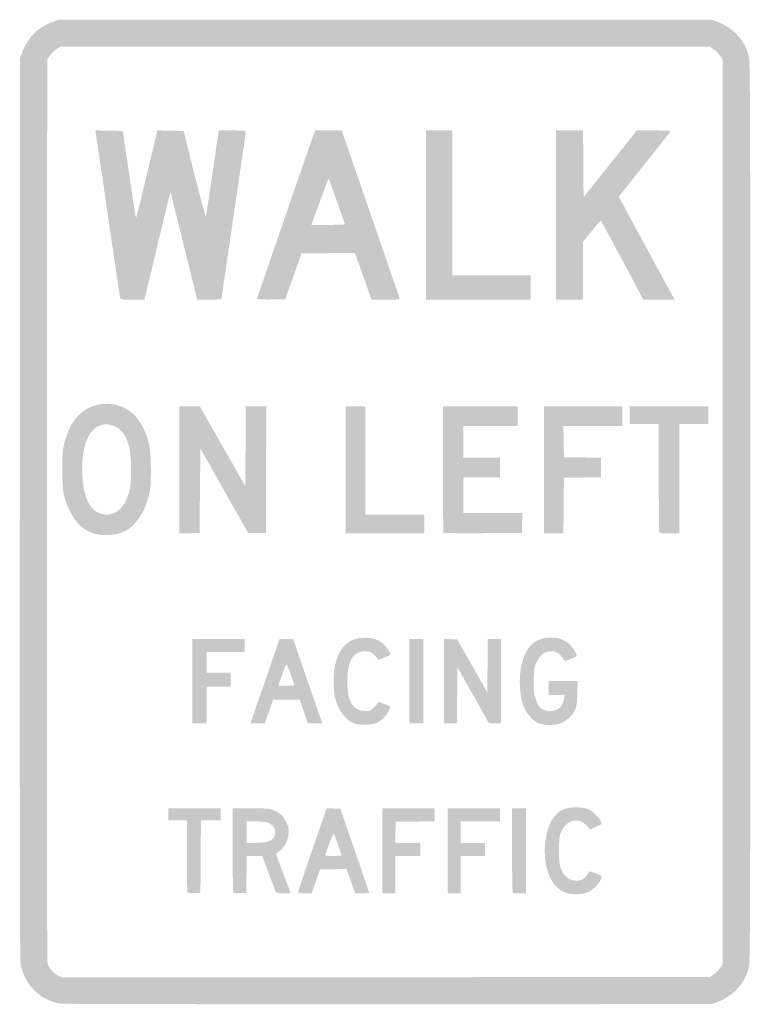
# Model space of a CAD drawing. Header units: inches. Extents: x -8.9 to 8.9, y -12 to 12.
import ezdxf

# ---------------------------------------------------------------- set-up
doc = ezdxf.new("R2010")
doc.units = ezdxf.units.IN
doc.header["$MEASUREMENT"] = 0

msp = doc.modelspace()

# ---------------------------------------------------------------- hatches: boundary and pattern name
h = msp.add_hatch(color=7)
edge = h.paths.add_edge_path()
edge.add_spline(control_points=[(-7.924, -11.977), (-8.42, -11.89), (-8.805, -11.493), (-8.883, -10.987), (-8.896, -10.903), (-8.902, -6.57), (-8.898, 0.102)], knot_values=[0, 0, 0, 0, 1, 1, 1, 2, 2, 2, 2], degree=3, periodic=0)
edge.add_line((-8.898, 0.102), (-8.892, 11.055))
edge.add_line((-8.892, 11.055), (-8.841, 11.19))
edge.add_spline(control_points=[(-8.841, 11.19), (-8.698, 11.564), (-8.449, 11.811), (-8.09, 11.935)], knot_values=[0, 0, 0, 0, 1, 1, 1, 1], degree=3, periodic=0)
edge.add_line((-8.09, 11.935), (-7.935, 11.989))
edge.add_line((-7.935, 11.989), (0.011, 11.989))
edge.add_line((0.011, 11.989), (7.958, 11.989))
edge.add_line((7.958, 11.989), (8.088, 11.941))
edge.add_spline(control_points=[(8.088, 11.941), (8.494, 11.791), (8.775, 11.483), (8.869, 11.084), (8.898, 10.959), (8.903, 9.567), (8.903, 0), (8.903, -9.567), (8.898, -10.959), (8.869, -11.084), (8.775, -11.483), (8.494, -11.791), (8.088, -11.941)], knot_values=[0, 0, 0, 0, 1, 1, 1, 2, 2, 2, 3, 3, 3, 4, 4, 4, 4], degree=3, periodic=0)
edge.add_line((8.088, -11.941), (7.958, -11.989))
edge.add_line((7.958, -11.989), (0.068, -11.992))
edge.add_spline(control_points=[(0.068, -11.992), (-4.271, -11.993), (-7.868, -11.987), (-7.924, -11.977)], knot_values=[0, 0, 0, 0, 1, 1, 1, 1], degree=3, periodic=0)
edge = h.paths.add_edge_path(flags=0)
edge.add_spline(control_points=[(8.011, -11.265), (8.063, -11.231), (8.134, -11.16), (8.169, -11.108)], knot_values=[0, 0, 0, 0, 1, 1, 1, 1], degree=3, periodic=0)
edge.add_line((8.169, -11.108), (8.231, -11.013))
edge.add_line((8.231, -11.013), (8.231, 0))
edge.add_line((8.231, 0), (8.231, 11.013))
edge.add_line((8.231, 11.013), (8.169, 11.108))
edge.add_spline(control_points=[(8.169, 11.108), (8.134, 11.16), (8.063, 11.231), (8.011, 11.265)], knot_values=[0, 0, 0, 0, 1, 1, 1, 1], degree=3, periodic=0)
edge.add_line((8.011, 11.265), (7.916, 11.328))
edge.add_line((7.916, 11.328), (0, 11.328))
edge.add_line((0, 11.328), (-7.916, 11.328))
edge.add_line((-7.916, 11.328), (-8.011, 11.265))
edge.add_spline(control_points=[(-8.011, 11.265), (-8.063, 11.231), (-8.134, 11.16), (-8.169, 11.108)], knot_values=[0, 0, 0, 0, 1, 1, 1, 1], degree=3, periodic=0)
edge.add_line((-8.169, 11.108), (-8.231, 11.013))
edge.add_line((-8.231, 11.013), (-8.238, 0.047))
edge.add_spline(control_points=[(-8.238, 0.047), (-8.243, -7.311), (-8.237, -10.945), (-8.222, -10.998), (-8.19, -11.109), (-8.08, -11.234), (-7.964, -11.292)], knot_values=[0, 0, 0, 0, 1, 1, 1, 2, 2, 2, 2], degree=3, periodic=0)
edge.add_line((-7.964, -11.292), (-7.867, -11.34))
edge.add_line((-7.867, -11.34), (0.024, -11.334))
edge.add_line((0.024, -11.334), (7.916, -11.328))
edge.add_line((7.916, -11.328), (8.011, -11.265))
h = msp.add_hatch(color=7)
edge = h.paths.add_edge_path()
edge.add_spline(control_points=[(-6.455, 5.22), (-6.461, 5.248), (-6.595, 6.147), (-6.752, 7.218), (-6.909, 8.289), (-7.043, 9.194), (-7.05, 9.228)], knot_values=[0, 0, 0, 0, 1, 1, 1, 2, 2, 2, 2], degree=3, periodic=0)
edge.add_line((-7.05, 9.228), (-7.063, 9.292))
edge.add_line((-7.063, 9.292), (-6.726, 9.285))
edge.add_line((-6.726, 9.285), (-6.389, 9.279))
edge.add_line((-6.389, 9.279), (-6.27, 8.471))
edge.add_spline(control_points=[(-6.27, 8.471), (-6.072, 7.13), (-6.074, 7.138), (-6.057, 7.185), (-6.048, 7.21), (-5.929, 7.694), (-5.793, 8.261)], knot_values=[0, 0, 0, 0, 1, 1, 1, 2, 2, 2, 2], degree=3, periodic=0)
edge.add_line((-5.793, 8.261), (-5.546, 9.292))
edge.add_line((-5.546, 9.292), (-5.227, 9.285))
edge.add_line((-5.227, 9.285), (-4.907, 9.279))
edge.add_line((-4.907, 9.279), (-4.643, 8.22))
edge.add_spline(control_points=[(-4.643, 8.22), (-4.497, 7.638), (-4.372, 7.177), (-4.365, 7.195), (-4.358, 7.214), (-4.289, 7.66), (-4.213, 8.186), (-4.136, 8.712), (-4.068, 9.176), (-4.061, 9.216)], knot_values=[0, 0, 0, 0, 1, 1, 1, 2, 2, 2, 3, 3, 3, 3], degree=3, periodic=0)
edge.add_line((-4.061, 9.216), (-4.048, 9.29))
edge.add_line((-4.048, 9.29), (-3.72, 9.29))
edge.add_spline(control_points=[(-3.72, 9.29), (-3.427, 9.29), (-3.393, 9.286), (-3.393, 9.251), (-3.393, 9.23), (-3.526, 8.313), (-3.689, 7.213), (-3.852, 6.113), (-3.985, 5.203), (-3.985, 5.191), (-3.985, 5.178), (-4.103, 5.169), (-4.28, 5.169)], knot_values=[0, 0, 0, 0, 1, 1, 1, 2, 2, 2, 3, 3, 3, 4, 4, 4, 4], degree=3, periodic=0)
edge.add_line((-4.28, 5.169), (-4.575, 5.169))
edge.add_line((-4.575, 5.169), (-4.598, 5.254))
edge.add_spline(control_points=[(-4.598, 5.254), (-4.61, 5.301), (-4.755, 5.888), (-4.92, 6.558), (-5.084, 7.228), (-5.222, 7.779), (-5.225, 7.783), (-5.229, 7.787), (-5.283, 7.577), (-5.346, 7.316), (-5.409, 7.056), (-5.551, 6.466), (-5.661, 6.006)], knot_values=[0, 0, 0, 0, 1, 1, 1, 2, 2, 2, 3, 3, 3, 4, 4, 4, 4], degree=3, periodic=0)
edge.add_line((-5.661, 6.006), (-5.863, 5.169))
edge.add_line((-5.863, 5.169), (-6.153, 5.169))
edge.add_spline(control_points=[(-6.153, 5.169), (-6.435, 5.169), (-6.443, 5.17), (-6.455, 5.22)], knot_values=[0, 0, 0, 0, 1, 1, 1, 1], degree=3, periodic=0)
h = msp.add_hatch(color=7)
edge = h.paths.add_edge_path()
edge.add_spline(control_points=[(-3.12, 5.186), (-3.12, 5.204), (-1.849, 8.89), (-1.75, 9.159)], knot_values=[0, 0, 0, 0, 1, 1, 1, 1], degree=3, periodic=0)
edge.add_line((-1.75, 9.159), (-1.702, 9.29))
edge.add_line((-1.702, 9.29), (-1.378, 9.29))
edge.add_line((-1.378, 9.29), (-1.054, 9.29))
edge.add_line((-1.054, 9.29), (-0.352, 7.258))
edge.add_spline(control_points=[(-0.352, 7.258), (0.034, 6.14), (0.354, 5.213), (0.359, 5.197), (0.367, 5.175), (0.289, 5.169), (0.02, 5.169)], knot_values=[0, 0, 0, 0, 1, 1, 1, 2, 2, 2, 2], degree=3, periodic=0)
edge.add_line((0.02, 5.169), (-0.33, 5.169))
edge.add_line((-0.33, 5.169), (-0.464, 5.55))
edge.add_spline(control_points=[(-0.464, 5.55), (-0.538, 5.76), (-0.628, 6.016), (-0.666, 6.12)], knot_values=[0, 0, 0, 0, 1, 1, 1, 1], degree=3, periodic=0)
edge.add_line((-0.666, 6.12), (-0.733, 6.308))
edge.add_line((-0.733, 6.308), (-1.384, 6.302))
edge.add_line((-1.384, 6.302), (-2.034, 6.296))
edge.add_line((-2.034, 6.296), (-2.231, 5.738))
edge.add_line((-2.231, 5.738), (-2.429, 5.18))
edge.add_line((-2.429, 5.18), (-2.774, 5.174))
edge.add_spline(control_points=[(-2.774, 5.174), (-2.964, 5.171), (-3.12, 5.176), (-3.12, 5.186)], knot_values=[0, 0, 0, 0, 1, 1, 1, 1], degree=3, periodic=0)
edge = h.paths.add_edge_path(flags=0)
edge.add_spline(control_points=[(-0.979, 7.008), (-0.979, 7.027), (-1.362, 8.11), (-1.372, 8.12), (-1.376, 8.123), (-1.472, 7.871), (-1.586, 7.558)], knot_values=[0, 0, 0, 0, 1, 1, 1, 2, 2, 2, 2], degree=3, periodic=0)
edge.add_line((-1.586, 7.558), (-1.793, 6.991))
edge.add_line((-1.793, 6.991), (-1.386, 6.991))
edge.add_spline(control_points=[(-1.386, 6.991), (-1.162, 6.991), (-0.979, 6.998), (-0.979, 7.008)], knot_values=[0, 0, 0, 0, 1, 1, 1, 1], degree=3, periodic=0)
for points in [[(1.002, 7.23), (1.002, 9.29), (1.321, 9.29), (1.639, 9.29), (1.639, 7.526), (1.639, 5.761), (2.596, 5.761), (3.552, 5.761), (3.552, 5.465), (3.552, 5.169), (2.277, 5.169), (1.002, 5.169), (1.002, 7.23)], [(-5.009, 1.024), (-5.009, 2.573), (-4.762, 2.573), (-4.514, 2.573), (-3.959, 1.6), (-3.404, 0.628), (-3.398, 1.6), (-3.392, 2.573), (-3.142, 2.573), (-2.892, 2.573), (-2.897, 1.03), (-2.903, -0.512), (-3.119, -0.512), (-3.335, -0.512), (-3.916, 0.515), (-4.497, 1.543), (-4.509, 0.515), (-4.52, -0.512), (-4.765, -0.519), (-5.009, -0.525), (-5.009, 1.024)], [(-0.956, 1.025), (-0.956, 2.573), (-0.717, 2.573), (-0.478, 2.573), (-0.478, 1.252), (-0.478, -0.068), (0.239, -0.068), (0.956, -0.068), (0.956, -0.296), (0.956, -0.524), (0, -0.524), (-0.956, -0.524), (-0.956, 1.025)], [(3.871, 1.025), (3.871, 2.573), (4.827, 2.573), (5.784, 2.573), (5.784, 2.334), (5.784, 2.095), (5.066, 2.095), (4.348, 2.095), (4.354, 1.713), (4.361, 1.332), (4.81, 1.326), (5.26, 1.32), (5.26, 1.082), (5.26, 0.843), (4.81, 0.837), (4.361, 0.831), (4.354, 0.154), (4.348, -0.524), (4.11, -0.524), (3.871, -0.524), (3.871, 1.025)], [(-4.691, -4.121), (-4.691, -3.097), (-4.053, -3.097), (-3.416, -3.097), (-3.416, -3.256), (-3.416, -3.416), (-3.882, -3.416), (-4.349, -3.416), (-4.349, -3.666), (-4.349, -3.917), (-4.053, -3.917), (-3.757, -3.917), (-3.757, -4.087), (-3.757, -4.258), (-4.053, -4.258), (-4.349, -4.258), (-4.349, -4.702), (-4.349, -5.146), (-4.52, -5.146), (-4.691, -5.146), (-4.691, -4.121)], [(0.592, -4.121), (0.592, -3.097), (0.763, -3.097), (0.934, -3.097), (0.934, -4.121), (0.934, -5.146), (0.763, -5.146), (0.592, -5.146), (0.592, -4.121)], [(1.435, -4.12), (1.435, -3.095), (1.597, -3.101), (1.76, -3.108), (2.127, -3.75), (2.493, -4.392), (2.499, -3.744), (2.505, -3.097), (2.664, -3.097), (2.824, -3.097), (2.824, -4.121), (2.824, -5.146), (2.678, -5.146), (2.533, -5.146), (2.149, -4.465), (1.765, -3.784), (1.759, -4.465), (1.753, -5.146), (1.594, -5.146), (1.435, -5.146), (1.435, -4.12)], [(-0.068, -8.254), (-0.068, -7.218), (0.569, -7.218), (1.207, -7.218), (1.207, -7.377), (1.207, -7.536), (0.734, -7.542), (0.262, -7.548), (0.255, -7.805), (0.249, -8.061), (0.557, -8.061), (0.865, -8.061), (0.865, -8.22), (0.865, -8.38), (0.558, -8.38), (0.25, -8.38), (0.25, -8.835), (0.25, -9.29), (0.091, -9.29), (-0.068, -9.29), (-0.068, -8.254)], [(1.526, -8.254), (1.526, -7.218), (2.163, -7.218), (2.801, -7.218), (2.801, -7.378), (2.801, -7.537), (2.323, -7.537), (1.844, -7.537), (1.844, -7.799), (1.844, -8.061), (2.14, -8.061), (2.436, -8.061), (2.436, -8.22), (2.436, -8.38), (2.14, -8.38), (1.844, -8.38), (1.844, -8.835), (1.844, -9.29), (1.685, -9.29), (1.526, -9.29), (1.526, -8.254)]]:
    msp.add_hatch(color=7).paths.add_polyline_path(points)
h = msp.add_hatch(color=7)
edge = h.paths.add_edge_path()
edge.add_line((4.167, 7.23), (4.167, 9.29))
edge.add_line((4.167, 9.29), (4.497, 9.29))
edge.add_line((4.497, 9.29), (4.827, 9.29))
edge.add_line((4.827, 9.29), (4.833, 8.477))
edge.add_line((4.833, 8.477), (4.839, 7.665))
edge.add_line((4.839, 7.665), (5.488, 8.477))
edge.add_line((5.488, 8.477), (6.137, 9.29))
edge.add_line((6.137, 9.29), (6.554, 9.29))
edge.add_spline(control_points=[(6.554, 9.29), (6.881, 9.29), (6.967, 9.284), (6.953, 9.262), (6.943, 9.246), (6.656, 8.883), (6.316, 8.456)], knot_values=[0, 0, 0, 0, 1, 1, 1, 2, 2, 2, 2], degree=3, periodic=0)
edge.add_line((6.316, 8.456), (5.696, 7.678))
edge.add_line((5.696, 7.678), (6.311, 6.543))
edge.add_spline(control_points=[(6.311, 6.543), (6.649, 5.919), (6.956, 5.354), (6.992, 5.288)], knot_values=[0, 0, 0, 0, 1, 1, 1, 1], degree=3, periodic=0)
edge.add_line((6.992, 5.288), (7.059, 5.169))
edge.add_line((7.059, 5.169), (6.678, 5.169))
edge.add_line((6.678, 5.169), (6.296, 5.17))
edge.add_line((6.296, 5.17), (5.787, 6.126))
edge.add_spline(control_points=[(5.787, 6.126), (5.507, 6.652), (5.271, 7.086), (5.263, 7.09), (5.255, 7.095), (5.154, 6.982), (5.038, 6.84)], knot_values=[0, 0, 0, 0, 1, 1, 1, 2, 2, 2, 2], degree=3, periodic=0)
edge.add_line((5.038, 6.84), (4.827, 6.581))
edge.add_line((4.827, 6.581), (4.827, 5.875))
edge.add_line((4.827, 5.875), (4.827, 5.169))
edge.add_line((4.827, 5.169), (4.497, 5.169))
edge.add_line((4.497, 5.169), (4.167, 5.169))
edge.add_line((4.167, 5.169), (4.167, 7.23))
h = msp.add_hatch(color=7)
edge = h.paths.add_edge_path()
edge.add_spline(control_points=[(-7.047, -0.537), (-7.322, -0.469), (-7.527, -0.291), (-7.673, 0.006), (-7.833, 0.332), (-7.863, 0.489), (-7.865, 1.013), (-7.867, 1.416), (-7.861, 1.492), (-7.815, 1.673), (-7.673, 2.232), (-7.377, 2.553), (-6.938, 2.621), (-6.494, 2.69), (-6.093, 2.469), (-5.887, 2.041), (-5.742, 1.739), (-5.704, 1.531), (-5.705, 1.025), (-5.706, 0.642), (-5.713, 0.554), (-5.756, 0.387), (-5.861, -0.018), (-6.075, -0.338), (-6.326, -0.464), (-6.529, -0.567), (-6.813, -0.595), (-7.047, -0.537)], knot_values=[0, 0, 0, 0, 1, 1, 1, 2, 2, 2, 3, 3, 3, 4, 4, 4, 5, 5, 5, 6, 6, 6, 7, 7, 7, 8, 8, 8, 9, 9, 9, 9], degree=3, periodic=0)
edge = h.paths.add_edge_path(flags=0)
edge.add_spline(control_points=[(-6.592, -0.026), (-6.408, 0.058), (-6.275, 0.274), (-6.21, 0.592), (-6.196, 0.661), (-6.185, 0.871), (-6.186, 1.059), (-6.189, 1.563), (-6.279, 1.856), (-6.482, 2.023), (-6.578, 2.103), (-6.751, 2.151), (-6.859, 2.129), (-7.201, 2.057), (-7.378, 1.686), (-7.378, 1.039), (-7.378, 0.593), (-7.299, 0.285), (-7.137, 0.094), (-7.008, -0.059), (-6.776, -0.11), (-6.592, -0.026)], knot_values=[0, 0, 0, 0, 1, 1, 1, 2, 2, 2, 3, 3, 3, 4, 4, 4, 5, 5, 5, 6, 6, 6, 7, 7, 7, 7], degree=3, periodic=0)
h = msp.add_hatch(color=7)
edge = h.paths.add_edge_path()
edge.add_spline(control_points=[(1.427, -0.509), (1.419, -0.5), (1.412, 0.197), (1.412, 1.04)], knot_values=[0, 0, 0, 0, 1, 1, 1, 1], degree=3, periodic=0)
edge.add_line((1.412, 1.04), (1.412, 2.573))
edge.add_line((1.412, 2.573), (2.323, 2.573))
edge.add_line((2.323, 2.573), (3.233, 2.573))
edge.add_line((3.233, 2.573), (3.233, 2.334))
edge.add_line((3.233, 2.334), (3.233, 2.095))
edge.add_line((3.233, 2.095), (2.573, 2.095))
edge.add_line((2.573, 2.095), (1.913, 2.095))
edge.add_line((1.913, 2.095), (1.913, 1.708))
edge.add_line((1.913, 1.708), (1.913, 1.321))
edge.add_line((1.913, 1.321), (2.357, 1.321))
edge.add_line((2.357, 1.321), (2.801, 1.321))
edge.add_line((2.801, 1.321), (2.801, 1.082))
edge.add_line((2.801, 1.082), (2.801, 0.843))
edge.add_line((2.801, 0.843), (2.357, 0.843))
edge.add_line((2.357, 0.843), (1.913, 0.843))
edge.add_line((1.913, 0.843), (1.913, 0.41))
edge.add_line((1.913, 0.41), (1.913, -0.023))
edge.add_line((1.913, -0.023), (2.631, -0.023))
edge.add_line((2.631, -0.023), (3.349, -0.023))
edge.add_line((3.349, -0.023), (3.342, -0.268))
edge.add_line((3.342, -0.268), (3.336, -0.512))
edge.add_line((3.336, -0.512), (2.389, -0.518))
edge.add_spline(control_points=[(2.389, -0.518), (1.869, -0.522), (1.436, -0.517), (1.427, -0.509)], knot_values=[0, 0, 0, 0, 1, 1, 1, 1], degree=3, periodic=0)
h = msp.add_hatch(color=7)
edge = h.paths.add_edge_path()
edge.add_spline(control_points=[(6.687, -0.509), (6.679, -0.5), (6.672, 0.099), (6.672, 0.824)], knot_values=[0, 0, 0, 0, 1, 1, 1, 1], degree=3, periodic=0)
edge.add_line((6.672, 0.824), (6.672, 2.14))
edge.add_line((6.672, 2.14), (6.319, 2.14))
edge.add_line((6.319, 2.14), (5.966, 2.14))
edge.add_line((5.966, 2.14), (5.966, 2.357))
edge.add_line((5.966, 2.357), (5.966, 2.573))
edge.add_line((5.966, 2.573), (6.922, 2.573))
edge.add_line((6.922, 2.573), (7.879, 2.573))
edge.add_line((7.879, 2.573), (7.879, 2.357))
edge.add_line((7.879, 2.357), (7.879, 2.14))
edge.add_line((7.879, 2.14), (7.526, 2.14))
edge.add_line((7.526, 2.14), (7.173, 2.14))
edge.add_line((7.173, 2.14), (7.173, 0.808))
edge.add_line((7.173, 0.808), (7.173, -0.524))
edge.add_line((7.173, -0.524), (6.937, -0.524))
edge.add_spline(control_points=[(6.937, -0.524), (6.808, -0.524), (6.695, -0.517), (6.687, -0.509)], knot_values=[0, 0, 0, 0, 1, 1, 1, 1], degree=3, periodic=0)
h = msp.add_hatch(color=7)
edge = h.paths.add_edge_path()
edge.add_spline(control_points=[(-3.098, -4.628), (-2.999, -4.343), (-2.841, -3.885), (-2.746, -3.611), (-2.651, -3.336), (-2.573, -3.108), (-2.573, -3.104), (-2.573, -3.1), (-2.498, -3.097), (-2.406, -3.097)], knot_values=[0, 0, 0, 0, 1, 1, 1, 2, 2, 2, 3, 3, 3, 3], degree=3, periodic=0)
edge.add_line((-2.406, -3.097), (-2.238, -3.097))
edge.add_line((-2.238, -3.097), (-1.993, -3.808))
edge.add_spline(control_points=[(-1.993, -3.808), (-1.858, -4.2), (-1.698, -4.661), (-1.638, -4.833)], knot_values=[0, 0, 0, 0, 1, 1, 1, 1], degree=3, periodic=0)
edge.add_line((-1.638, -4.833), (-1.528, -5.146))
edge.add_line((-1.528, -5.146), (-1.706, -5.146))
edge.add_line((-1.706, -5.146), (-1.883, -5.146))
edge.add_line((-1.883, -5.146), (-1.98, -4.861))
edge.add_line((-1.98, -4.861), (-2.077, -4.577))
edge.add_line((-2.077, -4.577), (-2.402, -4.577))
edge.add_line((-2.402, -4.577), (-2.727, -4.577))
edge.add_line((-2.727, -4.577), (-2.826, -4.861))
edge.add_line((-2.826, -4.861), (-2.926, -5.146))
edge.add_line((-2.926, -5.146), (-3.101, -5.146))
edge.add_line((-3.101, -5.146), (-3.277, -5.146))
edge.add_line((-3.277, -5.146), (-3.098, -4.628))
edge = h.paths.add_edge_path(flags=0)
edge.add_spline(control_points=[(-2.209, -4.223), (-2.209, -4.202), (-2.367, -3.756), (-2.387, -3.719), (-2.401, -3.695), (-2.434, -3.761), (-2.501, -3.946), (-2.553, -4.089), (-2.596, -4.213), (-2.596, -4.221), (-2.596, -4.229), (-2.509, -4.235), (-2.402, -4.235), (-2.296, -4.235), (-2.209, -4.23), (-2.209, -4.223)], knot_values=[0, 0, 0, 0, 1, 1, 1, 2, 2, 2, 3, 3, 3, 4, 4, 4, 5, 5, 5, 5], degree=3, periodic=0)
h = msp.add_hatch(color=7)
edge = h.paths.add_edge_path()
edge.add_spline(control_points=[(-0.731, -5.158), (-0.958, -5.085), (-1.153, -4.828), (-1.22, -4.511), (-1.263, -4.307), (-1.261, -3.929), (-1.215, -3.727), (-1.114, -3.278), (-0.878, -3.063), (-0.49, -3.065), (-0.271, -3.066), (-0.141, -3.116), (-0.013, -3.247), (0.087, -3.35), (0.149, -3.459), (0.121, -3.483), (0.111, -3.492), (0.045, -3.523), (-0.025, -3.552)], knot_values=[0, 0, 0, 0, 1, 1, 1, 2, 2, 2, 3, 3, 3, 4, 4, 4, 5, 5, 5, 6, 6, 6, 6], degree=3, periodic=0)
edge.add_line((-0.025, -3.552), (-0.153, -3.603))
edge.add_line((-0.153, -3.603), (-0.243, -3.506))
edge.add_spline(control_points=[(-0.243, -3.506), (-0.32, -3.423), (-0.349, -3.408), (-0.446, -3.399), (-0.76, -3.369), (-0.915, -3.601), (-0.918, -4.11), (-0.922, -4.624), (-0.786, -4.85), (-0.475, -4.85), (-0.361, -4.85), (-0.35, -4.845), (-0.252, -4.74)], knot_values=[0, 0, 0, 0, 1, 1, 1, 2, 2, 2, 3, 3, 3, 4, 4, 4, 4], degree=3, periodic=0)
edge.add_line((-0.252, -4.74), (-0.148, -4.629))
edge.add_line((-0.148, -4.629), (-0.018, -4.678))
edge.add_spline(control_points=[(-0.018, -4.678), (0.053, -4.704), (0.118, -4.732), (0.125, -4.74), (0.148, -4.763), (0.052, -4.933), (-0.031, -5.016), (-0.073, -5.058), (-0.147, -5.111), (-0.196, -5.134), (-0.313, -5.19), (-0.591, -5.202), (-0.731, -5.158)], knot_values=[0, 0, 0, 0, 1, 1, 1, 2, 2, 2, 3, 3, 3, 4, 4, 4, 4], degree=3, periodic=0)
h = msp.add_hatch(color=7)
edge = h.paths.add_edge_path()
edge.add_spline(control_points=[(3.759, -5.153), (3.628, -5.106), (3.472, -4.948), (3.402, -4.791), (3.237, -4.418), (3.248, -3.792), (3.425, -3.441), (3.509, -3.276), (3.586, -3.197), (3.73, -3.126), (3.841, -3.072), (3.886, -3.063), (4.046, -3.064), (4.206, -3.065), (4.251, -3.075), (4.365, -3.133), (4.471, -3.187), (4.516, -3.228), (4.595, -3.345), (4.649, -3.426), (4.684, -3.5), (4.673, -3.51), (4.663, -3.521), (4.593, -3.553), (4.519, -3.582)], knot_values=[0, 0, 0, 0, 1, 1, 1, 2, 2, 2, 3, 3, 3, 4, 4, 4, 5, 5, 5, 6, 6, 6, 7, 7, 7, 8, 8, 8, 8], degree=3, periodic=0)
edge.add_line((4.519, -3.582), (4.385, -3.634))
edge.add_line((4.385, -3.634), (4.315, -3.542))
edge.add_spline(control_points=[(4.315, -3.542), (4.23, -3.431), (4.162, -3.394), (4.045, -3.393), (3.898, -3.393), (3.789, -3.472), (3.707, -3.637), (3.642, -3.769), (3.635, -3.806), (3.626, -4.06), (3.617, -4.272), (3.624, -4.373), (3.652, -4.484), (3.722, -4.754), (3.819, -4.85), (4.024, -4.85), (4.211, -4.85), (4.333, -4.745), (4.362, -4.56)], knot_values=[0, 0, 0, 0, 1, 1, 1, 2, 2, 2, 3, 3, 3, 4, 4, 4, 5, 5, 5, 6, 6, 6, 6], degree=3, periodic=0)
edge.add_line((4.362, -4.56), (4.378, -4.463))
edge.add_line((4.378, -4.463), (4.181, -4.463))
edge.add_line((4.181, -4.463), (3.985, -4.463))
edge.add_line((3.985, -4.463), (3.985, -4.292))
edge.add_line((3.985, -4.292), (3.985, -4.121))
edge.add_line((3.985, -4.121), (4.34, -4.121))
edge.add_line((4.34, -4.121), (4.696, -4.121))
edge.add_line((4.696, -4.121), (4.687, -4.423))
edge.add_spline(control_points=[(4.687, -4.423), (4.679, -4.68), (4.67, -4.741), (4.626, -4.833), (4.56, -4.968), (4.402, -5.109), (4.264, -5.156), (4.132, -5.201), (3.891, -5.199), (3.759, -5.153)], knot_values=[0, 0, 0, 0, 1, 1, 1, 2, 2, 2, 3, 3, 3, 3], degree=3, periodic=0)
h = msp.add_hatch(color=7)
edge = h.paths.add_edge_path()
edge.add_spline(control_points=[(4.401, -9.275), (4.092, -9.166), (3.895, -8.772), (3.894, -8.262), (3.893, -7.732), (4.081, -7.336), (4.383, -7.233), (4.524, -7.185), (4.787, -7.184), (4.925, -7.231), (5.083, -7.285), (5.325, -7.55), (5.268, -7.606), (5.257, -7.616), (5.192, -7.649), (5.122, -7.68)], knot_values=[0, 0, 0, 0, 1, 1, 1, 2, 2, 2, 3, 3, 3, 4, 4, 4, 5, 5, 5, 5], degree=3, periodic=0)
edge.add_line((5.122, -7.68), (4.995, -7.736))
edge.add_line((4.995, -7.736), (4.922, -7.648))
edge.add_spline(control_points=[(4.922, -7.648), (4.742, -7.433), (4.445, -7.486), (4.313, -7.756), (4.254, -7.876), (4.247, -7.916), (4.239, -8.182), (4.228, -8.544), (4.268, -8.727), (4.389, -8.861), (4.554, -9.044), (4.816, -9.026), (4.941, -8.824)], knot_values=[0, 0, 0, 0, 1, 1, 1, 2, 2, 2, 3, 3, 3, 4, 4, 4, 4], degree=3, periodic=0)
edge.add_line((4.941, -8.824), (4.987, -8.75))
edge.add_line((4.987, -8.75), (5.128, -8.801))
edge.add_spline(control_points=[(5.128, -8.801), (5.206, -8.829), (5.273, -8.863), (5.277, -8.876), (5.304, -8.955), (5.107, -9.188), (4.953, -9.26), (4.817, -9.323), (4.556, -9.33), (4.401, -9.275)], knot_values=[0, 0, 0, 0, 1, 1, 1, 2, 2, 2, 3, 3, 3, 3], degree=3, periodic=0)
h = msp.add_hatch(color=7)
edge = h.paths.add_edge_path()
edge.add_spline(control_points=[(-4.811, -9.276), (-4.82, -9.267), (-4.827, -8.867), (-4.827, -8.387)], knot_values=[0, 0, 0, 0, 1, 1, 1, 1], degree=3, periodic=0)
edge.add_line((-4.827, -8.387), (-4.827, -7.514))
edge.add_line((-4.827, -7.514), (-5.055, -7.514))
edge.add_line((-5.055, -7.514), (-5.283, -7.514))
edge.add_line((-5.283, -7.514), (-5.283, -7.366))
edge.add_line((-5.283, -7.366), (-5.283, -7.218))
edge.add_line((-5.283, -7.218), (-4.645, -7.218))
edge.add_line((-4.645, -7.218), (-4.008, -7.218))
edge.add_line((-4.008, -7.218), (-4.008, -7.366))
edge.add_line((-4.008, -7.366), (-4.008, -7.514))
edge.add_line((-4.008, -7.514), (-4.246, -7.514))
edge.add_line((-4.246, -7.514), (-4.485, -7.514))
edge.add_line((-4.485, -7.514), (-4.491, -8.397))
edge.add_line((-4.491, -8.397), (-4.497, -9.279))
edge.add_line((-4.497, -9.279), (-4.646, -9.286))
edge.add_spline(control_points=[(-4.646, -9.286), (-4.728, -9.289), (-4.802, -9.285), (-4.811, -9.276)], knot_values=[0, 0, 0, 0, 1, 1, 1, 1], degree=3, periodic=0)
h = msp.add_hatch(color=7)
edge = h.paths.add_edge_path()
edge.add_spline(control_points=[(-3.695, -9.276), (-3.704, -9.267), (-3.712, -8.801), (-3.712, -8.239)], knot_values=[0, 0, 0, 0, 1, 1, 1, 1], degree=3, periodic=0)
edge.add_line((-3.712, -8.239), (-3.712, -7.218))
edge.add_line((-3.712, -7.218), (-3.307, -7.218))
edge.add_spline(control_points=[(-3.307, -7.218), (-2.821, -7.219), (-2.766, -7.227), (-2.613, -7.318), (-2.517, -7.376), (-2.48, -7.417), (-2.418, -7.537), (-2.35, -7.668), (-2.342, -7.701), (-2.35, -7.824), (-2.361, -8), (-2.442, -8.161), (-2.566, -8.256)], knot_values=[0, 0, 0, 0, 1, 1, 1, 2, 2, 2, 3, 3, 3, 4, 4, 4, 4], degree=3, periodic=0)
edge.add_line((-2.566, -8.256), (-2.658, -8.327))
edge.add_line((-2.658, -8.327), (-2.479, -8.803))
edge.add_spline(control_points=[(-2.479, -8.803), (-2.381, -9.065), (-2.3, -9.281), (-2.3, -9.285), (-2.3, -9.288), (-2.376, -9.29), (-2.47, -9.29), (-2.608, -9.29), (-2.644, -9.283), (-2.661, -9.25), (-2.673, -9.229), (-2.751, -9.024), (-2.836, -8.795)], knot_values=[0, 0, 0, 0, 1, 1, 1, 2, 2, 2, 3, 3, 3, 4, 4, 4, 4], degree=3, periodic=0)
edge.add_line((-2.836, -8.795), (-2.99, -8.38))
edge.add_line((-2.99, -8.38), (-3.179, -8.38))
edge.add_line((-3.179, -8.38), (-3.369, -8.38))
edge.add_line((-3.369, -8.38), (-3.375, -8.829))
edge.add_line((-3.375, -8.829), (-3.381, -9.279))
edge.add_line((-3.381, -9.279), (-3.53, -9.286))
edge.add_spline(control_points=[(-3.53, -9.286), (-3.612, -9.289), (-3.687, -9.285), (-3.695, -9.276)], knot_values=[0, 0, 0, 0, 1, 1, 1, 1], degree=3, periodic=0)
edge = h.paths.add_edge_path(flags=0)
edge.add_spline(control_points=[(-2.867, -8.038), (-2.691, -7.989), (-2.618, -7.815), (-2.714, -7.674), (-2.785, -7.569), (-2.878, -7.54), (-3.148, -7.538)], knot_values=[0, 0, 0, 0, 1, 1, 1, 2, 2, 2, 2], degree=3, periodic=0)
edge.add_line((-3.148, -7.538), (-3.37, -7.537))
edge.add_line((-3.37, -7.537), (-3.37, -7.799))
edge.add_line((-3.37, -7.799), (-3.37, -8.061))
edge.add_line((-3.37, -8.061), (-3.159, -8.061))
edge.add_spline(control_points=[(-3.159, -8.061), (-3.044, -8.061), (-2.912, -8.05), (-2.867, -8.038)], knot_values=[0, 0, 0, 0, 1, 1, 1, 1], degree=3, periodic=0)
h = msp.add_hatch(color=7)
edge = h.paths.add_edge_path()
edge.add_spline(control_points=[(-2.118, -9.263), (-2.118, -9.247), (-1.961, -8.781), (-1.77, -8.226)], knot_values=[0, 0, 0, 0, 1, 1, 1, 1], degree=3, periodic=0)
edge.add_line((-1.77, -8.226), (-1.423, -7.217))
edge.add_line((-1.423, -7.217), (-1.256, -7.224))
edge.add_line((-1.256, -7.224), (-1.088, -7.23))
edge.add_line((-1.088, -7.23), (-0.738, -8.243))
edge.add_spline(control_points=[(-0.738, -8.243), (-0.545, -8.8), (-0.388, -9.264), (-0.387, -9.273), (-0.387, -9.283), (-0.463, -9.29), (-0.556, -9.29)], knot_values=[0, 0, 0, 0, 1, 1, 1, 2, 2, 2, 2], degree=3, periodic=0)
edge.add_line((-0.556, -9.29), (-0.725, -9.29))
edge.add_line((-0.725, -9.29), (-0.769, -9.171))
edge.add_spline(control_points=[(-0.769, -9.171), (-0.793, -9.105), (-0.841, -8.972), (-0.875, -8.874)], knot_values=[0, 0, 0, 0, 1, 1, 1, 1], degree=3, periodic=0)
edge.add_line((-0.875, -8.874), (-0.939, -8.697))
edge.add_line((-0.939, -8.697), (-1.261, -8.703))
edge.add_line((-1.261, -8.703), (-1.583, -8.71))
edge.add_line((-1.583, -8.71), (-1.684, -9))
edge.add_line((-1.684, -9), (-1.786, -9.29))
edge.add_line((-1.786, -9.29), (-1.952, -9.29))
edge.add_spline(control_points=[(-1.952, -9.29), (-2.067, -9.29), (-2.118, -9.282), (-2.118, -9.263)], knot_values=[0, 0, 0, 0, 1, 1, 1, 1], degree=3, periodic=0)
edge = h.paths.add_edge_path(flags=0)
edge.add_spline(control_points=[(-1.066, -8.368), (-1.051, -8.353), (-1.233, -7.833), (-1.254, -7.833), (-1.267, -7.833), (-1.457, -8.329), (-1.457, -8.365), (-1.457, -8.382), (-1.083, -8.385), (-1.066, -8.368)], knot_values=[0, 0, 0, 0, 1, 1, 1, 2, 2, 2, 3, 3, 3, 3], degree=3, periodic=0)
h = msp.add_hatch(color=7)
edge = h.paths.add_edge_path()
edge.add_spline(control_points=[(3.112, -9.275), (3.104, -9.267), (3.097, -8.801), (3.097, -8.239)], knot_values=[0, 0, 0, 0, 1, 1, 1, 1], degree=3, periodic=0)
edge.add_line((3.097, -8.239), (3.097, -7.218))
edge.add_line((3.097, -7.218), (3.268, -7.218))
edge.add_line((3.268, -7.218), (3.438, -7.218))
edge.add_line((3.438, -7.218), (3.438, -8.254))
edge.add_line((3.438, -8.254), (3.438, -9.29))
edge.add_line((3.438, -9.29), (3.283, -9.29))
edge.add_spline(control_points=[(3.283, -9.29), (3.197, -9.29), (3.12, -9.283), (3.112, -9.275)], knot_values=[0, 0, 0, 0, 1, 1, 1, 1], degree=3, periodic=0)

doc.saveas('drawing.dxf')
